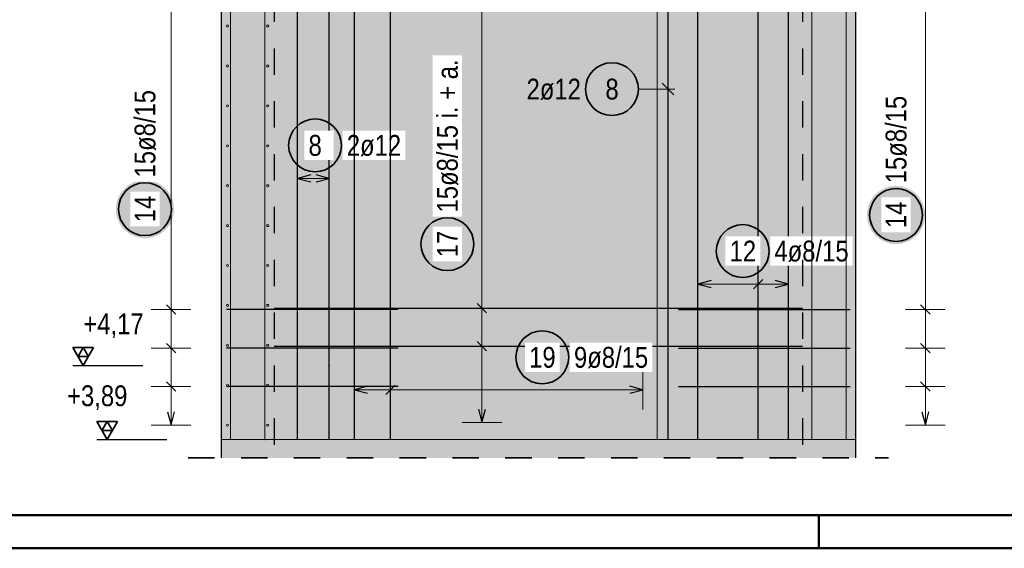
# Model space of a CAD drawing. Header units: millimetres. Extents: x -9.8 to 33.5, y 0 to 31.
# Tile 2 of 26: x 2.2 to 6, y 0 to 2. Entities that reach past the tile are written whole.
import ezdxf

# ---------------------------------------------------------------- set-up
doc = ezdxf.new("R2010")
doc.units = ezdxf.units.MM
doc.linetypes.add('HIDDEN', pattern=[0.375, 0.25, -0.125])
doc.layers.add('nplo', color=7, linetype='Continuous', lineweight=20)
doc.styles.add('Arial Narrow', font='ARIALN.TTF')
doc.linetypes.add('STRAKON_Linetype_13', pattern='A,15,[130,ltypeshp.shx,S=1.875,R=-30,X=0,Y=0],-1.875,[130,ltypeshp.shx,S=1.875,R=-30,X=0,Y=0]', length=16.875)

msp = doc.modelspace()

# ---------------------------------------------------------------- hatches: boundary and pattern name
at = {"lineweight": 13, "true_color": 0xd7ffd7}
for points in [[(2.9883, 0.6922), (5.3883, 0.6922), (5.3883, 4.2922), (4.6383, 4.2922), (4.6383, 2.5622), (3.4383, 2.5622), (3.4383, 4.2922), (2.9883, 4.2922)], [(2.9883, 0.3422), (5.3883, 0.3422), (5.3883, 0.6922), (2.9883, 0.6922)]]:
    msp.add_hatch(color=254, dxfattribs=at).paths.add_polyline_path(points)
at = {"lineweight": 25, "true_color": 0xffffff}
for points in [[(3.4534, 1.525), (3.4534, 1.5288), (3.4532, 1.5327), (3.4528, 1.5365), (3.4524, 1.5403), (3.4518, 1.5441), (3.451, 1.5479), (3.4502, 1.5516), (3.4492, 1.5553), (3.4481, 1.559), (3.4468, 1.5626), (3.4454, 1.5662), (3.4439, 1.5697), (3.4423, 1.5732), (3.4406, 1.5766), (3.4387, 1.58), (3.4367, 1.5833), (3.4346, 1.5865), (3.4324, 1.5897), (3.4301, 1.5927), (3.4277, 1.5957), (3.4252, 1.5986), (3.4226, 1.6014), (3.4199, 1.6041), (3.417, 1.6067), (3.4141, 1.6093), (3.4112, 1.6117), (3.4081, 1.614), (3.405, 1.6162), (3.4017, 1.6183), (3.3984, 1.6203), (3.3951, 1.6221), (3.3917, 1.6239), (3.3882, 1.6255), (3.3846, 1.627), (3.3811, 1.6284), (3.3774, 1.6296), (3.3738, 1.6307), (3.3701, 1.6317), (3.3663, 1.6326), (3.3625, 1.6333), (3.3588, 1.6339), (3.3549, 1.6344), (3.3511, 1.6347), (3.3473, 1.6349), (3.3434, 1.635), (3.3396, 1.6349), (3.3358, 1.6347), (3.3319, 1.6344), (3.3281, 1.6339), (3.3243, 1.6333), (3.3206, 1.6326), (3.3168, 1.6317), (3.3131, 1.6307), (3.3094, 1.6296), (3.3058, 1.6284), (3.3022, 1.627), (3.2987, 1.6255), (3.2952, 1.6239), (3.2918, 1.6221), (3.2884, 1.6203), (3.2852, 1.6183), (3.2819, 1.6162), (3.2788, 1.614), (3.2757, 1.6117), (3.2727, 1.6093), (3.2698, 1.6067), (3.267, 1.6041), (3.2643, 1.6014), (3.2617, 1.5986), (3.2592, 1.5957), (3.2568, 1.5927), (3.2544, 1.5897), (3.2522, 1.5865), (3.2502, 1.5833), (3.2482, 1.58), (3.2463, 1.5766), (3.2446, 1.5732), (3.243, 1.5697), (3.2415, 1.5662), (3.2401, 1.5626), (3.2388, 1.559), (3.2377, 1.5553), (3.2367, 1.5516), (3.2358, 1.5479), (3.2351, 1.5441), (3.2345, 1.5403), (3.234, 1.5365), (3.2337, 1.5327), (3.2335, 1.5288), (3.2334, 1.525), (3.2335, 1.5212), (3.2337, 1.5173), (3.234, 1.5135), (3.2345, 1.5097), (3.2351, 1.5059), (3.2358, 1.5021), (3.2367, 1.4984), (3.2377, 1.4947), (3.2388, 1.491), (3.2401, 1.4874), (3.2415, 1.4838), (3.243, 1.4803), (3.2446, 1.4768), (3.2463, 1.4734), (3.2482, 1.47), (3.2502, 1.4667), (3.2522, 1.4635), (3.2544, 1.4603), (3.2568, 1.4573), (3.2592, 1.4543), (3.2617, 1.4514), (3.2643, 1.4486), (3.267, 1.4459), (3.2698, 1.4433), (3.2727, 1.4407), (3.2757, 1.4383), (3.2788, 1.436), (3.2819, 1.4338), (3.2852, 1.4317), (3.2884, 1.4297), (3.2918, 1.4279), (3.2952, 1.4261), (3.2987, 1.4245), (3.3022, 1.423), (3.3058, 1.4216), (3.3094, 1.4204), (3.3131, 1.4193), (3.3168, 1.4183), (3.3206, 1.4174), (3.3243, 1.4167), (3.3281, 1.4161), (3.3319, 1.4156), (3.3358, 1.4153), (3.3396, 1.4151), (3.3434, 1.415), (3.3473, 1.4151), (3.3511, 1.4153), (3.3549, 1.4156), (3.3588, 1.4161), (3.3625, 1.4167), (3.3663, 1.4174), (3.3701, 1.4183), (3.3738, 1.4193), (3.3774, 1.4204), (3.3811, 1.4216), (3.3846, 1.423), (3.3882, 1.4245), (3.3917, 1.4261), (3.3951, 1.4279), (3.3984, 1.4297), (3.4017, 1.4317), (3.405, 1.4338), (3.4081, 1.436), (3.4112, 1.4383), (3.4141, 1.4407), (3.417, 1.4433), (3.4199, 1.4459), (3.4226, 1.4486), (3.4252, 1.4514), (3.4277, 1.4543), (3.4301, 1.4573), (3.4324, 1.4603), (3.4346, 1.4635), (3.4367, 1.4667), (3.4387, 1.47), (3.4406, 1.4734), (3.4423, 1.4768), (3.4439, 1.4803), (3.4454, 1.4838), (3.4468, 1.4874), (3.4481, 1.491), (3.4492, 1.4947), (3.4502, 1.4984), (3.451, 1.5021), (3.4518, 1.5059), (3.4524, 1.5097), (3.4528, 1.5135), (3.4532, 1.5173)], [(2.8097, 1.2835), (2.8096, 1.2874), (2.8094, 1.2912), (2.8091, 1.295), (2.8086, 1.2988), (2.808, 1.3026), (2.8073, 1.3064), (2.8064, 1.3101), (2.8054, 1.3138), (2.8043, 1.3175), (2.803, 1.3211), (2.8017, 1.3247), (2.8002, 1.3283), (2.7985, 1.3317), (2.7968, 1.3352), (2.7949, 1.3385), (2.793, 1.3418), (2.7909, 1.345), (2.7887, 1.3482), (2.7864, 1.3512), (2.7839, 1.3542), (2.7814, 1.3571), (2.7788, 1.3599), (2.7761, 1.3627), (2.7733, 1.3653), (2.7704, 1.3678), (2.7674, 1.3702), (2.7643, 1.3725), (2.7612, 1.3747), (2.758, 1.3768), (2.7547, 1.3788), (2.7513, 1.3807), (2.7479, 1.3824), (2.7444, 1.384), (2.7409, 1.3855), (2.7373, 1.3869), (2.7337, 1.3881), (2.73, 1.3893), (2.7263, 1.3903), (2.7225, 1.3911), (2.7188, 1.3919), (2.715, 1.3925), (2.7112, 1.3929), (2.7074, 1.3933), (2.7035, 1.3935), (2.6997, 1.3935), (2.6958, 1.3935), (2.692, 1.3933), (2.6882, 1.3929), (2.6844, 1.3925), (2.6806, 1.3919), (2.6768, 1.3911), (2.6731, 1.3903), (2.6694, 1.3893), (2.6657, 1.3881), (2.6621, 1.3869), (2.6585, 1.3855), (2.6549, 1.384), (2.6515, 1.3824), (2.648, 1.3807), (2.6447, 1.3788), (2.6414, 1.3768), (2.6382, 1.3747), (2.635, 1.3725), (2.632, 1.3702), (2.629, 1.3678), (2.6261, 1.3653), (2.6233, 1.3627), (2.6206, 1.3599), (2.6179, 1.3571), (2.6154, 1.3542), (2.613, 1.3512), (2.6107, 1.3482), (2.6085, 1.345), (2.6064, 1.3418), (2.6044, 1.3385), (2.6026, 1.3352), (2.6008, 1.3317), (2.5992, 1.3283), (2.5977, 1.3247), (2.5963, 1.3211), (2.5951, 1.3175), (2.5939, 1.3138), (2.5929, 1.3101), (2.5921, 1.3064), (2.5913, 1.3026), (2.5907, 1.2988), (2.5903, 1.295), (2.5899, 1.2912), (2.5897, 1.2874), (2.5897, 1.2835), (2.5897, 1.2797), (2.5899, 1.2759), (2.5903, 1.272), (2.5907, 1.2682), (2.5913, 1.2644), (2.5921, 1.2607), (2.5929, 1.2569), (2.5939, 1.2532), (2.5951, 1.2495), (2.5963, 1.2459), (2.5977, 1.2423), (2.5992, 1.2388), (2.6008, 1.2353), (2.6026, 1.2319), (2.6044, 1.2285), (2.6064, 1.2252), (2.6085, 1.222), (2.6107, 1.2189), (2.613, 1.2158), (2.6154, 1.2128), (2.6179, 1.2099), (2.6206, 1.2071), (2.6233, 1.2044), (2.6261, 1.2018), (2.629, 1.1993), (2.632, 1.1968), (2.635, 1.1945), (2.6382, 1.1923), (2.6414, 1.1902), (2.6447, 1.1883), (2.648, 1.1864), (2.6515, 1.1847), (2.6549, 1.183), (2.6585, 1.1815), (2.6621, 1.1802), (2.6657, 1.1789), (2.6694, 1.1778), (2.6731, 1.1768), (2.6768, 1.1759), (2.6806, 1.1752), (2.6844, 1.1746), (2.6882, 1.1741), (2.692, 1.1738), (2.6958, 1.1736), (2.6997, 1.1735), (2.7035, 1.1736), (2.7074, 1.1738), (2.7112, 1.1741), (2.715, 1.1746), (2.7188, 1.1752), (2.7225, 1.1759), (2.7263, 1.1768), (2.73, 1.1778), (2.7337, 1.1789), (2.7373, 1.1802), (2.7409, 1.1815), (2.7444, 1.183), (2.7479, 1.1847), (2.7513, 1.1864), (2.7547, 1.1883), (2.758, 1.1902), (2.7612, 1.1923), (2.7643, 1.1945), (2.7674, 1.1968), (2.7704, 1.1993), (2.7733, 1.2018), (2.7761, 1.2044), (2.7788, 1.2071), (2.7814, 1.2099), (2.7839, 1.2128), (2.7864, 1.2158), (2.7887, 1.2189), (2.7909, 1.222), (2.793, 1.2252), (2.7949, 1.2285), (2.7968, 1.2319), (2.7985, 1.2353), (2.8002, 1.2388), (2.8017, 1.2423), (2.803, 1.2459), (2.8043, 1.2495), (2.8054, 1.2532), (2.8064, 1.2569), (2.8073, 1.2607), (2.808, 1.2644), (2.8086, 1.2682), (2.8091, 1.272), (2.8094, 1.2759)], [(3.954, 1.151), (3.9539, 1.1548), (3.9537, 1.1587), (3.9534, 1.1625), (3.9529, 1.1663), (3.9523, 1.1701), (3.9516, 1.1739), (3.9507, 1.1776), (3.9497, 1.1813), (3.9486, 1.185), (3.9473, 1.1886), (3.946, 1.1922), (3.9445, 1.1957), (3.9428, 1.1992), (3.9411, 1.2026), (3.9392, 1.206), (3.9373, 1.2093), (3.9352, 1.2125), (3.933, 1.2156), (3.9306, 1.2187), (3.9282, 1.2217), (3.9257, 1.2246), (3.9231, 1.2274), (3.9204, 1.2301), (3.9176, 1.2327), (3.9147, 1.2353), (3.9117, 1.2377), (3.9086, 1.24), (3.9055, 1.2422), (3.9023, 1.2443), (3.899, 1.2463), (3.8956, 1.2481), (3.8922, 1.2499), (3.8887, 1.2515), (3.8852, 1.253), (3.8816, 1.2544), (3.878, 1.2556), (3.8743, 1.2567), (3.8706, 1.2577), (3.8668, 1.2586), (3.8631, 1.2593), (3.8593, 1.2599), (3.8555, 1.2604), (3.8516, 1.2607), (3.8478, 1.2609), (3.844, 1.261), (3.8401, 1.2609), (3.8363, 1.2607), (3.8325, 1.2604), (3.8287, 1.2599), (3.8249, 1.2593), (3.8211, 1.2586), (3.8174, 1.2577), (3.8136, 1.2567), (3.81, 1.2556), (3.8063, 1.2544), (3.8028, 1.253), (3.7992, 1.2515), (3.7957, 1.2499), (3.7923, 1.2481), (3.789, 1.2463), (3.7857, 1.2443), (3.7825, 1.2422), (3.7793, 1.24), (3.7762, 1.2377), (3.7733, 1.2353), (3.7704, 1.2327), (3.7676, 1.2301), (3.7648, 1.2274), (3.7622, 1.2246), (3.7597, 1.2217), (3.7573, 1.2187), (3.755, 1.2156), (3.7528, 1.2125), (3.7507, 1.2093), (3.7487, 1.206), (3.7468, 1.2026), (3.7451, 1.1992), (3.7435, 1.1957), (3.742, 1.1922), (3.7406, 1.1886), (3.7394, 1.185), (3.7382, 1.1813), (3.7372, 1.1776), (3.7364, 1.1739), (3.7356, 1.1701), (3.735, 1.1663), (3.7346, 1.1625), (3.7342, 1.1587), (3.734, 1.1548), (3.734, 1.151), (3.734, 1.1472), (3.7342, 1.1433), (3.7346, 1.1395), (3.735, 1.1357), (3.7356, 1.1319), (3.7364, 1.1281), (3.7372, 1.1244), (3.7382, 1.1207), (3.7394, 1.117), (3.7406, 1.1134), (3.742, 1.1098), (3.7435, 1.1063), (3.7451, 1.1028), (3.7468, 1.0994), (3.7487, 1.096), (3.7507, 1.0927), (3.7528, 1.0895), (3.755, 1.0863), (3.7573, 1.0833), (3.7597, 1.0803), (3.7622, 1.0774), (3.7648, 1.0746), (3.7676, 1.0719), (3.7704, 1.0692), (3.7733, 1.0667), (3.7762, 1.0643), (3.7793, 1.062), (3.7825, 1.0598), (3.7857, 1.0577), (3.789, 1.0557), (3.7923, 1.0539), (3.7957, 1.0521), (3.7992, 1.0505), (3.8028, 1.049), (3.8063, 1.0476), (3.81, 1.0464), (3.8136, 1.0453), (3.8174, 1.0443), (3.8211, 1.0434), (3.8249, 1.0427), (3.8287, 1.0421), (3.8325, 1.0416), (3.8363, 1.0413), (3.8401, 1.0411), (3.844, 1.041), (3.8478, 1.0411), (3.8516, 1.0413), (3.8555, 1.0416), (3.8593, 1.0421), (3.8631, 1.0427), (3.8668, 1.0434), (3.8706, 1.0443), (3.8743, 1.0453), (3.878, 1.0464), (3.8816, 1.0476), (3.8852, 1.049), (3.8887, 1.0505), (3.8922, 1.0521), (3.8956, 1.0539), (3.899, 1.0557), (3.9023, 1.0577), (3.9055, 1.0598), (3.9086, 1.062), (3.9117, 1.0643), (3.9147, 1.0667), (3.9176, 1.0692), (3.9204, 1.0719), (3.9231, 1.0746), (3.9257, 1.0774), (3.9282, 1.0803), (3.9306, 1.0833), (3.933, 1.0863), (3.9352, 1.0895), (3.9373, 1.0927), (3.9392, 1.096), (3.9411, 1.0994), (3.9428, 1.1028), (3.9445, 1.1063), (3.946, 1.1098), (3.9473, 1.1134), (3.9486, 1.117), (3.9497, 1.1207), (3.9507, 1.1244), (3.9516, 1.1281), (3.9523, 1.1319), (3.9529, 1.1357), (3.9534, 1.1395), (3.9537, 1.1433)], [(5.0716, 1.125), (5.0715, 1.1288), (5.0713, 1.1327), (5.071, 1.1365), (5.0705, 1.1403), (5.0699, 1.1441), (5.0692, 1.1479), (5.0683, 1.1516), (5.0673, 1.1553), (5.0662, 1.159), (5.065, 1.1626), (5.0636, 1.1662), (5.0621, 1.1697), (5.0605, 1.1732), (5.0587, 1.1766), (5.0569, 1.18), (5.0549, 1.1833), (5.0528, 1.1865), (5.0506, 1.1897), (5.0483, 1.1927), (5.0459, 1.1957), (5.0433, 1.1986), (5.0407, 1.2014), (5.038, 1.2041), (5.0352, 1.2067), (5.0323, 1.2093), (5.0293, 1.2117), (5.0263, 1.214), (5.0231, 1.2162), (5.0199, 1.2183), (5.0166, 1.2203), (5.0132, 1.2221), (5.0098, 1.2239), (5.0063, 1.2255), (5.0028, 1.227), (4.9992, 1.2284), (4.9956, 1.2296), (4.9919, 1.2307), (4.9882, 1.2317), (4.9845, 1.2326), (4.9807, 1.2333), (4.9769, 1.2339), (4.9731, 1.2344), (4.9693, 1.2347), (4.9654, 1.2349), (4.9616, 1.235), (4.9578, 1.2349), (4.9539, 1.2347), (4.9501, 1.2344), (4.9463, 1.2339), (4.9425, 1.2333), (4.9387, 1.2326), (4.935, 1.2317), (4.9313, 1.2307), (4.9276, 1.2296), (4.924, 1.2284), (4.9204, 1.227), (4.9169, 1.2255), (4.9134, 1.2239), (4.91, 1.2221), (4.9066, 1.2203), (4.9033, 1.2183), (4.9001, 1.2162), (4.8969, 1.214), (4.8939, 1.2117), (4.8909, 1.2093), (4.888, 1.2067), (4.8852, 1.2041), (4.8825, 1.2014), (4.8799, 1.1986), (4.8773, 1.1957), (4.8749, 1.1927), (4.8726, 1.1897), (4.8704, 1.1865), (4.8683, 1.1833), (4.8663, 1.18), (4.8645, 1.1766), (4.8627, 1.1732), (4.8611, 1.1697), (4.8596, 1.1662), (4.8582, 1.1626), (4.857, 1.159), (4.8559, 1.1553), (4.8549, 1.1516), (4.854, 1.1479), (4.8533, 1.1441), (4.8527, 1.1403), (4.8522, 1.1365), (4.8519, 1.1327), (4.8517, 1.1288), (4.8516, 1.125), (4.8517, 1.1212), (4.8519, 1.1173), (4.8522, 1.1135), (4.8527, 1.1097), (4.8533, 1.1059), (4.854, 1.1021), (4.8549, 1.0984), (4.8559, 1.0947), (4.857, 1.091), (4.8582, 1.0874), (4.8596, 1.0838), (4.8611, 1.0803), (4.8627, 1.0768), (4.8645, 1.0734), (4.8663, 1.07), (4.8683, 1.0667), (4.8704, 1.0635), (4.8726, 1.0603), (4.8749, 1.0573), (4.8773, 1.0543), (4.8799, 1.0514), (4.8825, 1.0486), (4.8852, 1.0459), (4.888, 1.0433), (4.8909, 1.0407), (4.8939, 1.0383), (4.8969, 1.036), (4.9001, 1.0338), (4.9033, 1.0317), (4.9066, 1.0297), (4.91, 1.0279), (4.9134, 1.0261), (4.9169, 1.0245), (4.9204, 1.023), (4.924, 1.0216), (4.9276, 1.0204), (4.9313, 1.0193), (4.935, 1.0183), (4.9387, 1.0174), (4.9425, 1.0167), (4.9463, 1.0161), (4.9501, 1.0156), (4.9539, 1.0153), (4.9578, 1.0151), (4.9616, 1.015), (4.9654, 1.0151), (4.9693, 1.0153), (4.9731, 1.0156), (4.9769, 1.0161), (4.9807, 1.0167), (4.9845, 1.0174), (4.9882, 1.0183), (4.9919, 1.0193), (4.9956, 1.0204), (4.9992, 1.0216), (5.0028, 1.023), (5.0063, 1.0245), (5.0098, 1.0261), (5.0132, 1.0279), (5.0166, 1.0297), (5.0199, 1.0317), (5.0231, 1.0338), (5.0263, 1.036), (5.0293, 1.0383), (5.0323, 1.0407), (5.0352, 1.0433), (5.038, 1.0459), (5.0407, 1.0486), (5.0433, 1.0514), (5.0459, 1.0543), (5.0483, 1.0573), (5.0506, 1.0603), (5.0528, 1.0635), (5.0549, 1.0667), (5.0569, 1.07), (5.0587, 1.0734), (5.0605, 1.0768), (5.0621, 1.0803), (5.0636, 1.0838), (5.065, 1.0874), (5.0662, 1.091), (5.0673, 1.0947), (5.0683, 1.0984), (5.0692, 1.1021), (5.0699, 1.1059), (5.0705, 1.1097), (5.071, 1.1135), (5.0713, 1.1173)], [(4.3131, 0.7228), (4.3131, 0.7266), (4.3129, 0.7305), (4.3125, 0.7343), (4.3121, 0.7381), (4.3115, 0.7419), (4.3107, 0.7457), (4.3099, 0.7494), (4.3089, 0.7531), (4.3078, 0.7568), (4.3065, 0.7604), (4.3051, 0.764), (4.3036, 0.7675), (4.302, 0.771), (4.3003, 0.7744), (4.2984, 0.7778), (4.2964, 0.7811), (4.2943, 0.7843), (4.2921, 0.7875), (4.2898, 0.7905), (4.2874, 0.7935), (4.2849, 0.7964), (4.2823, 0.7992), (4.2796, 0.8019), (4.2768, 0.8046), (4.2739, 0.8071), (4.2709, 0.8095), (4.2678, 0.8118), (4.2647, 0.814), (4.2614, 0.8161), (4.2581, 0.8181), (4.2548, 0.8199), (4.2514, 0.8217), (4.2479, 0.8233), (4.2444, 0.8248), (4.2408, 0.8262), (4.2371, 0.8274), (4.2335, 0.8285), (4.2298, 0.8295), (4.226, 0.8304), (4.2222, 0.8311), (4.2185, 0.8317), (4.2146, 0.8322), (4.2108, 0.8325), (4.207, 0.8327), (4.2031, 0.8328), (4.1993, 0.8327), (4.1955, 0.8325), (4.1916, 0.8322), (4.1878, 0.8317), (4.184, 0.8311), (4.1803, 0.8304), (4.1765, 0.8295), (4.1728, 0.8285), (4.1692, 0.8274), (4.1655, 0.8262), (4.1619, 0.8248), (4.1584, 0.8233), (4.1549, 0.8217), (4.1515, 0.8199), (4.1481, 0.8181), (4.1449, 0.8161), (4.1416, 0.814), (4.1385, 0.8118), (4.1354, 0.8095), (4.1324, 0.8071), (4.1295, 0.8046), (4.1267, 0.8019), (4.124, 0.7992), (4.1214, 0.7964), (4.1189, 0.7935), (4.1165, 0.7905), (4.1142, 0.7875), (4.112, 0.7843), (4.1099, 0.7811), (4.1079, 0.7778), (4.106, 0.7744), (4.1043, 0.771), (4.1027, 0.7675), (4.1012, 0.764), (4.0998, 0.7604), (4.0985, 0.7568), (4.0974, 0.7531), (4.0964, 0.7494), (4.0955, 0.7457), (4.0948, 0.7419), (4.0942, 0.7381), (4.0937, 0.7343), (4.0934, 0.7305), (4.0932, 0.7266), (4.0931, 0.7228), (4.0932, 0.719), (4.0934, 0.7151), (4.0937, 0.7113), (4.0942, 0.7075), (4.0948, 0.7037), (4.0955, 0.6999), (4.0964, 0.6962), (4.0974, 0.6925), (4.0985, 0.6888), (4.0998, 0.6852), (4.1012, 0.6816), (4.1027, 0.6781), (4.1043, 0.6746), (4.106, 0.6712), (4.1079, 0.6678), (4.1099, 0.6645), (4.112, 0.6613), (4.1142, 0.6582), (4.1165, 0.6551), (4.1189, 0.6521), (4.1214, 0.6492), (4.124, 0.6464), (4.1267, 0.6437), (4.1295, 0.6411), (4.1324, 0.6385), (4.1354, 0.6361), (4.1385, 0.6338), (4.1416, 0.6316), (4.1449, 0.6295), (4.1481, 0.6275), (4.1515, 0.6257), (4.1549, 0.6239), (4.1584, 0.6223), (4.1619, 0.6208), (4.1655, 0.6194), (4.1692, 0.6182), (4.1728, 0.6171), (4.1765, 0.6161), (4.1803, 0.6152), (4.184, 0.6145), (4.1878, 0.6139), (4.1916, 0.6134), (4.1955, 0.6131), (4.1993, 0.6129), (4.2031, 0.6128), (4.207, 0.6129), (4.2108, 0.6131), (4.2146, 0.6134), (4.2185, 0.6139), (4.2222, 0.6145), (4.226, 0.6152), (4.2298, 0.6161), (4.2335, 0.6171), (4.2371, 0.6182), (4.2408, 0.6194), (4.2444, 0.6208), (4.2479, 0.6223), (4.2514, 0.6239), (4.2548, 0.6257), (4.2581, 0.6275), (4.2614, 0.6295), (4.2647, 0.6316), (4.2678, 0.6338), (4.2709, 0.6361), (4.2739, 0.6385), (4.2768, 0.6411), (4.2796, 0.6437), (4.2823, 0.6464), (4.2849, 0.6492), (4.2874, 0.6521), (4.2898, 0.6551), (4.2921, 0.6582), (4.2943, 0.6613), (4.2964, 0.6645), (4.2984, 0.6678), (4.3003, 0.6712), (4.302, 0.6746), (4.3036, 0.6781), (4.3051, 0.6816), (4.3065, 0.6852), (4.3078, 0.6888), (4.3089, 0.6925), (4.3099, 0.6962), (4.3107, 0.6999), (4.3115, 0.7037), (4.3121, 0.7075), (4.3125, 0.7113), (4.3129, 0.7151)]]:
    msp.add_hatch(color=7, dxfattribs=at).paths.add_polyline_path(points)

# ---------------------------------------------------------------- linework, layer by layer
at = {"color": 3, "linetype": 'Continuous', "lineweight": 25}
for p, q in [((2.9883, 4.2922), (2.9883, 0.6922)), ((3.2773, 0.4122), (3.2773, 4.2122)), ((3.3973, 0.4122), (3.3973, 4.2122)), ((4.6793, 0.4122), (4.6793, 4.2122)), ((4.7923, 0.4122), (4.7923, 4.2122)), ((5.0203, 0.4122), (5.0203, 4.2122)), ((5.1343, 0.4122), (5.1343, 4.2122)), ((4.7014, 1.7159), (4.6572, 1.7601)), ((3.3273, 1.4134), (3.2773, 1.4)), ((3.2773, 1.4), (3.3273, 1.3866)), ((3.3973, 1.4), (3.3473, 1.4134)), ((3.3473, 1.3866), (3.3973, 1.4)), ((4.8423, 1.0134), (4.7923, 1)), ((5.0026, 0.9823), (5.038, 1.0177)), ((5.1343, 1), (5.0843, 1.0134)), ((4.7923, 1), (4.8423, 0.9866)), ((5.0843, 0.9866), (5.1343, 1)), ((2.7808, 0.9214), (2.8162, 0.8861)), ((3.6583, 0.9037), (3.0083, 0.9037)), ((3.1883, 0.9094), (5.1883, 0.9094)), ((3.9927, 0.8918), (3.9573, 0.9271)), ((4.7183, 0.9037), (5.3683, 0.9037)), ((5.635, 0.9214), (5.6704, 0.8861)), ((3.9927, 0.7473), (3.9573, 0.7827)), ((2.7808, 0.7756), (2.8162, 0.7402)), ((3.6583, 0.7579), (3.0083, 0.7579)), ((3.1883, 0.765), (5.1883, 0.765)), ((4.7183, 0.7579), (5.3683, 0.7579)), ((5.635, 0.7756), (5.6704, 0.7402)), ((2.4267, 0.6922), (2.6913, 0.6922)), ((2.9883, 0.6922), (2.9883, 0.3422)), ((5.3883, 0.6922), (5.3883, 0.3422)), ((2.7808, 0.6297), (2.8162, 0.5943)), ((3.6583, 0.612), (3.0083, 0.612)), ((3.5423, 0.6134), (3.4923, 0.6)), ((3.4923, 0.6), (3.5423, 0.5866)), ((3.6465, 0.6177), (3.6111, 0.5823)), ((4.5843, 0.6), (4.5343, 0.6134)), ((4.5343, 0.5866), (4.5843, 0.6)), ((4.7183, 0.612), (5.3683, 0.612)), ((5.635, 0.6297), (5.6704, 0.5943)), ((3.9616, 0.5262), (3.975, 0.4762)), ((3.975, 0.4762), (3.9884, 0.5262)), ((2.7851, 0.5162), (2.7985, 0.4662)), ((2.7985, 0.4662), (2.8119, 0.5162)), ((5.6393, 0.5162), (5.6527, 0.4662)), ((5.6527, 0.4662), (5.6661, 0.5162)), ((2.5174, 0.4122), (2.782, 0.4122))]:
    msp.add_line(p, q, dxfattribs=at)
at = {"color": 3, "linetype": 'HIDDEN', "lineweight": 25, "ltscale": 0.25}
for p, q in [((3.1883, 4.2922), (3.1883, 0.6922)), ((3.1883, 0.6922), (3.1883, 0.3422)), ((5.1883, 0.6922), (5.1883, 0.3422))]:
    msp.add_line(p, q, dxfattribs=at)
at = {"color": 9, "linetype": 'Continuous', "lineweight": 0}
msp.add_line((4.6383, 2.5622), (4.6383, 0.4122), dxfattribs=at)
at = {"color": 5, "linetype": 'Continuous', "lineweight": 18}
for p, q in [((2.7985, 0.4662), (2.7985, 2.5082)), ((3.975, 2.4982), (3.975, 0.4762)), ((5.6527, 0.4662), (5.6527, 2.5082)), ((4.5669, 1.738), (4.7043, 1.738)), ((3.2773, 1.475), (3.2773, 1.325)), ((3.3973, 1.325), (3.3973, 1.475)), ((3.3973, 1.4), (3.2773, 1.4)), ((4.7923, 1.075), (4.7923, 0.925)), ((5.0203, 0.925), (5.0203, 1.075)), ((5.1343, 0.925), (5.1343, 1.075)), ((5.1343, 1), (4.7923, 1)), ((2.7235, 0.9037), (2.8735, 0.9037)), ((4.05, 0.9094), (3.9, 0.9094)), ((5.5777, 0.9037), (5.7277, 0.9037)), ((2.7235, 0.7579), (2.8735, 0.7579)), ((4.05, 0.765), (3.9, 0.765)), ((5.5777, 0.7579), (5.7277, 0.7579)), ((3.4923, 0.675), (3.4923, 0.525)), ((3.6288, 0.675), (3.6288, 0.525)), ((4.5843, 0.525), (4.5843, 0.675)), ((2.7235, 0.612), (2.8735, 0.612)), ((3.4923, 0.6), (4.5843, 0.6)), ((5.5777, 0.612), (5.7277, 0.612)), ((2.7235, 0.4662), (2.8735, 0.4662)), ((3.9, 0.4762), (4.05, 0.4762)), ((5.5777, 0.4662), (5.7277, 0.4662))]:
    msp.add_line(p, q, dxfattribs=at)
at = {"color": 2, "linetype": 'Continuous', "lineweight": 35}
for p, q in [((2.5054, 0.7604), (2.4267, 0.7604)), ((2.4267, 0.7604), (2.4661, 0.6922)), ((2.4661, 0.7604), (2.4464, 0.7263)), ((2.4661, 0.6922), (2.5054, 0.7604)), ((2.4857, 0.7263), (2.4661, 0.7604)), ((2.4464, 0.7263), (2.4857, 0.7263)), ((2.5962, 0.4804), (2.5174, 0.4804)), ((2.5174, 0.4804), (2.5568, 0.4122)), ((2.5568, 0.4804), (2.5371, 0.4463)), ((2.5568, 0.4122), (2.5962, 0.4804)), ((2.5765, 0.4463), (2.5568, 0.4804)), ((2.5371, 0.4463), (2.5765, 0.4463))]:
    msp.add_line(p, q, dxfattribs=at)
at = {"color": 6, "linetype": 'STRAKON_Linetype_13', "lineweight": 13, "ltscale": 0.01}
msp.add_line((5.3883, 0.4122), (2.9883, 0.4122), dxfattribs=at)
at = {"color": 2, "linetype": 'HIDDEN', "lineweight": 35, "ltscale": 0.25}
msp.add_line((2.8633, 0.3422), (5.5133, 0.3422), dxfattribs=at)
at = {"color": 4, "linetype": 'Continuous', "lineweight": 50}
for p, q in [((0.5, 0.125), (32.375, 0.125)), ((5.25, 0), (5.25, 0.125)), ((0, 0), (32.5, 0))]:
    msp.add_line(p, q, dxfattribs=at)
at = {"color": 2, "linetype": 'Continuous', "lineweight": 35}
for centre in [(4.4669, 1.738), (3.3434, 1.525), (2.6997, 1.2835), (5.5418, 1.2615), (3.844, 1.151), (4.9616, 1.125), (4.2031, 0.7228)]:
    msp.add_circle(centre, 0.1, dxfattribs=at)
at = {"color": 9, "linetype": 'Continuous', "lineweight": 0}
for centre in [(3.3973, 0.6922), (3.1533, 0.4122)]:
    msp.add_circle(centre, 0.00111, dxfattribs=at)
at = {"layer": 'nplo', "color": 9, "linetype": 'Continuous', "lineweight": 0}
for p, q in [((3.0233, 0.4122), (3.0233, 4.2122)), ((3.1533, 0.4122), (3.1533, 4.2122))]:
    msp.add_line(p, q, dxfattribs=at)
for centre in [(3.0123, 1.9766), (3.0123, 1.9766), (3.0123, 1.9766), (3.0123, 1.9766), (3.1643, 1.9766), (3.1643, 1.9766), (3.1643, 1.9766), (3.1643, 1.9766), (3.0123, 1.8256), (3.0123, 1.8256), (3.0123, 1.8256), (3.0123, 1.8256), (3.1643, 1.8256), (3.1643, 1.8256), (3.1643, 1.8256), (3.1643, 1.8256), (3.0123, 1.6745), (3.0123, 1.6745), (3.0123, 1.6745), (3.0123, 1.6745), (3.1643, 1.6745), (3.1643, 1.6745), (3.1643, 1.6745), (3.1643, 1.6745), (3.0123, 1.5235), (3.0123, 1.5235), (3.0123, 1.5235), (3.0123, 1.5235), (3.1643, 1.5235), (3.1643, 1.5235), (3.1643, 1.5235), (3.1643, 1.5235), (3.0123, 1.3725), (3.0123, 1.3725), (3.0123, 1.3725), (3.0123, 1.3725), (3.1643, 1.3725), (3.1643, 1.3725), (3.1643, 1.3725), (3.1643, 1.3725), (3.0123, 1.2214), (3.0123, 1.2214), (3.0123, 1.2214), (3.0123, 1.2214), (3.1643, 1.2214), (3.1643, 1.2214), (3.1643, 1.2214), (3.1643, 1.2214), (3.0123, 1.0704), (3.0123, 1.0704), (3.0123, 1.0704), (3.0123, 1.0704), (3.1643, 1.0704), (3.1643, 1.0704), (3.1643, 1.0704), (3.1643, 1.0704), (3.0123, 0.9193), (3.0123, 0.9193), (3.0123, 0.9193), (3.0123, 0.9193), (3.1643, 0.9193), (3.1643, 0.9193), (3.1643, 0.9193), (3.1643, 0.9193), (3.0123, 0.7683), (3.0123, 0.7683), (3.0123, 0.7683), (3.0123, 0.7683), (3.1643, 0.7683), (3.1643, 0.7683), (3.1643, 0.7683), (3.1643, 0.7683), (3.0123, 0.6172), (3.0123, 0.6172), (3.0123, 0.6172), (3.0123, 0.6172), (3.1643, 0.6172), (3.1643, 0.6172), (3.1643, 0.6172), (3.1643, 0.6172), (3.0123, 0.4662), (3.0123, 0.4662), (3.0123, 0.4662), (3.0123, 0.4662), (3.1643, 0.4662), (3.1643, 0.4662), (3.1643, 0.4662), (3.1643, 0.4662)]:
    msp.add_circle(centre, 0.004, dxfattribs=at)

# ---------------------------------------------------------------- texts
at = {"color": 2, "lineweight": 35, "char_height": 0.07875, "attachment_point": 1, "rotation": 90, "line_spacing_factor": 0.9, "style": 'Arial Narrow', "bg_fill": 3, "box_fill_scale": 1.2, "bg_fill_color": 256, "bg_fill_true_color": 13158600, "bg_fill_transparency": 0}
for insert in [(2.6603, 1.4035), (5.5024, 1.3815)]:
    msp.add_mtext('15ø8/15', dxfattribs=dict(at, insert=insert))
at = {"color": 2, "lineweight": 35, "attachment_point": 1, "line_spacing_factor": 0.9, "style": 'Arial Narrow'}
for s, insert, char_height in [('2ø12', (4.1437, 1.7774), 0.07875), ('8', (4.4421, 1.7774), 0.0788), (' +4,17', (2.4414, 0.889), 0.07875), (' +3,89', (2.3799, 0.6167), 0.07875)]:
    msp.add_mtext(s, dxfattribs=dict(at, insert=insert, char_height=char_height))

# ---------------------------------------------------------------- next in the draw order: texts
at = {"color": 2, "lineweight": 35, "char_height": 0.07875, "attachment_point": 1, "rotation": 90, "line_spacing_factor": 0.9, "style": 'Arial Narrow', "bg_fill": 3, "box_fill_scale": 1.2, "bg_fill_color": 256, "bg_fill_true_color": 13158600, "bg_fill_transparency": 0}
for s, insert in [('15ø8/15 i. + a.', (3.8046, 1.271)), ('14', (2.6603, 1.2339)), ('17', (3.8046, 1.1014))]:
    msp.add_mtext(s, dxfattribs=dict(at, insert=insert))
at = {"color": 2, "lineweight": 35, "attachment_point": 1, "line_spacing_factor": 0.9, "style": 'Arial Narrow', "bg_fill": 3, "box_fill_scale": 1.2, "bg_fill_color": 256, "bg_fill_true_color": 13158600, "bg_fill_transparency": 0}
for s, insert, char_height in [('8', (3.3186, 1.5644), 0.0788), ('2ø12', (3.4634, 1.5644), 0.07875), ('12', (4.912, 1.1644), 0.07875), ('4ø8/15', (5.0816, 1.1644), 0.07875), ('19', (4.1535, 0.7622), 0.07875), ('9ø8/15', (4.3231, 0.7622), 0.07875)]:
    msp.add_mtext(s, dxfattribs=dict(at, insert=insert, char_height=char_height))

# ---------------------------------------------------------------- next in the draw order: hatches: boundary and pattern name
at = {"lineweight": 25, "true_color": 0xffffff}
msp.add_hatch(color=7, dxfattribs=at).paths.add_polyline_path([(5.6518, 1.2615), (5.6517, 1.2654), (5.6515, 1.2692), (5.6512, 1.273), (5.6507, 1.2768), (5.6501, 1.2806), (5.6494, 1.2844), (5.6485, 1.2882), (5.6476, 1.2919), (5.6464, 1.2955), (5.6452, 1.2992), (5.6438, 1.3027), (5.6423, 1.3063), (5.6407, 1.3098), (5.6389, 1.3132), (5.6371, 1.3165), (5.6351, 1.3198), (5.633, 1.3231), (5.6308, 1.3262), (5.6285, 1.3293), (5.6261, 1.3322), (5.6236, 1.3351), (5.6209, 1.338), (5.6182, 1.3407), (5.6154, 1.3433), (5.6125, 1.3458), (5.6095, 1.3482), (5.6065, 1.3505), (5.6033, 1.3527), (5.6001, 1.3548), (5.5968, 1.3568), (5.5935, 1.3587), (5.59, 1.3604), (5.5866, 1.362), (5.583, 1.3635), (5.5794, 1.3649), (5.5758, 1.3662), (5.5721, 1.3673), (5.5684, 1.3683), (5.5647, 1.3691), (5.5609, 1.3699), (5.5571, 1.3705), (5.5533, 1.3709), (5.5495, 1.3713), (5.5457, 1.3715), (5.5418, 1.3715), (5.538, 1.3715), (5.5341, 1.3713), (5.5303, 1.3709), (5.5265, 1.3705), (5.5227, 1.3699), (5.5189, 1.3691), (5.5152, 1.3683), (5.5115, 1.3673), (5.5078, 1.3662), (5.5042, 1.3649), (5.5006, 1.3635), (5.4971, 1.362), (5.4936, 1.3604), (5.4902, 1.3587), (5.4868, 1.3568), (5.4835, 1.3548), (5.4803, 1.3527), (5.4772, 1.3505), (5.4741, 1.3482), (5.4711, 1.3458), (5.4682, 1.3433), (5.4654, 1.3407), (5.4627, 1.338), (5.4601, 1.3351), (5.4576, 1.3322), (5.4551, 1.3293), (5.4528, 1.3262), (5.4506, 1.3231), (5.4485, 1.3198), (5.4466, 1.3165), (5.4447, 1.3132), (5.4429, 1.3098), (5.4413, 1.3063), (5.4398, 1.3027), (5.4385, 1.2992), (5.4372, 1.2955), (5.4361, 1.2919), (5.4351, 1.2882), (5.4342, 1.2844), (5.4335, 1.2806), (5.4329, 1.2768), (5.4324, 1.273), (5.4321, 1.2692), (5.4319, 1.2654), (5.4318, 1.2615), (5.4319, 1.2577), (5.4321, 1.2539), (5.4324, 1.25), (5.4329, 1.2462), (5.4335, 1.2424), (5.4342, 1.2387), (5.4351, 1.2349), (5.4361, 1.2312), (5.4372, 1.2275), (5.4385, 1.2239), (5.4398, 1.2203), (5.4413, 1.2168), (5.4429, 1.2133), (5.4447, 1.2099), (5.4466, 1.2065), (5.4485, 1.2032), (5.4506, 1.2), (5.4528, 1.1969), (5.4551, 1.1938), (5.4576, 1.1908), (5.4601, 1.1879), (5.4627, 1.1851), (5.4654, 1.1824), (5.4682, 1.1798), (5.4711, 1.1773), (5.4741, 1.1749), (5.4772, 1.1725), (5.4803, 1.1703), (5.4835, 1.1683), (5.4868, 1.1663), (5.4902, 1.1644), (5.4936, 1.1627), (5.4971, 1.161), (5.5006, 1.1595), (5.5042, 1.1582), (5.5078, 1.1569), (5.5115, 1.1558), (5.5152, 1.1548), (5.5189, 1.1539), (5.5227, 1.1532), (5.5265, 1.1526), (5.5303, 1.1521), (5.5341, 1.1518), (5.538, 1.1516), (5.5418, 1.1515), (5.5457, 1.1516), (5.5495, 1.1518), (5.5533, 1.1521), (5.5571, 1.1526), (5.5609, 1.1532), (5.5647, 1.1539), (5.5684, 1.1548), (5.5721, 1.1558), (5.5758, 1.1569), (5.5794, 1.1582), (5.583, 1.1595), (5.5866, 1.161), (5.59, 1.1627), (5.5935, 1.1644), (5.5968, 1.1663), (5.6001, 1.1683), (5.6033, 1.1703), (5.6065, 1.1725), (5.6095, 1.1749), (5.6125, 1.1773), (5.6154, 1.1798), (5.6182, 1.1824), (5.6209, 1.1851), (5.6236, 1.1879), (5.6261, 1.1908), (5.6285, 1.1938), (5.6308, 1.1969), (5.633, 1.2), (5.6351, 1.2032), (5.6371, 1.2065), (5.6389, 1.2099), (5.6407, 1.2133), (5.6423, 1.2168), (5.6438, 1.2203), (5.6452, 1.2239), (5.6464, 1.2275), (5.6476, 1.2312), (5.6485, 1.2349), (5.6494, 1.2387), (5.6501, 1.2424), (5.6507, 1.2462), (5.6512, 1.25), (5.6515, 1.2539)])

# ---------------------------------------------------------------- next in the draw order: linework, layer by layer
at = {"color": 3, "linetype": 'HIDDEN', "lineweight": 25, "ltscale": 0.25}
msp.add_line((5.1883, 4.2922), (5.1883, 0.6922), dxfattribs=at)
at = {"color": 3, "linetype": 'Continuous', "lineweight": 25}
for p, q in [((3.4923, 0.4122), (3.4923, 2.5322)), ((3.6288, 0.4122), (3.6288, 2.5322)), ((5.3883, 2.3522), (5.3883, 0.6922))]:
    msp.add_line(p, q, dxfattribs=at)
at = {"layer": 'nplo', "color": 9, "linetype": 'Continuous', "lineweight": 0}
for p, q in [((5.2233, 0.4122), (5.2233, 4.2122)), ((5.3533, 0.4122), (5.3533, 4.2122))]:
    msp.add_line(p, q, dxfattribs=at)

# ---------------------------------------------------------------- next in the draw order: texts
at = {"color": 2, "lineweight": 35, "insert": (5.5024, 1.2119), "char_height": 0.07875, "attachment_point": 1, "rotation": 90, "line_spacing_factor": 0.9, "style": 'Arial Narrow', "bg_fill": 3, "box_fill_scale": 1.2, "bg_fill_color": 256, "bg_fill_true_color": 13158600, "bg_fill_transparency": 0}
msp.add_mtext('14', dxfattribs=at)

doc.saveas('drawing.dxf')
